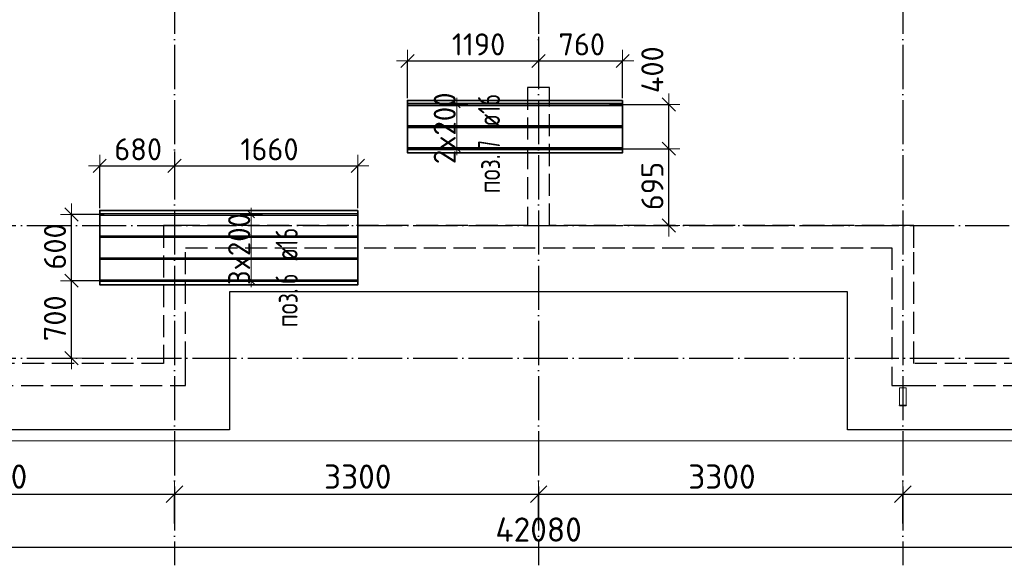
# Model space of a CAD drawing. Header units: millimetres. Extents: x 13527 to 139154, y -122592 to 61893.
# Tile 59 of 130: x 91638 to 100560, y -31878 to -26934. Entities that reach past the tile are written whole.
import ezdxf

# ---------------------------------------------------------------- set-up
doc = ezdxf.new("R2010")
doc.units = ezdxf.units.MM
doc.header["$PDMODE"] = 65
for name, pattern in [('______11', [500, 400, -50, 0, -50]), ('______2', [270, 200, -70]), ('______5', [1100, 800, -100, 100, -100])]:
    doc.linetypes.add(name, pattern=pattern)
for name, color, linetype, lineweight in [('Standard', 7, 'Continuous', 25), ('Размерная линия_ общее', 7, 'Continuous', 13), ('Размерная линия_ общее_1', 7, 'Continuous', 13), ('Стальная конструкция_ общее', 7, 'Continuous', 25), ('Стена_ общее', 7, 'Continuous', 35), ('Фундамент_ общее', 7, 'Continuous', 35)]:
    doc.layers.add(name, color=color, linetype=linetype, lineweight=lineweight)
doc.layers.add('Арм.стержн. Доп. Арм. ниж.зоны Х', color=7, linetype='Continuous', lineweight=35, true_color=0xff1cff)
doc.layers.add('Осевая линия_ общее', color=7, linetype='______5', lineweight=13, true_color=0xa0a0a0)
doc.styles.add('ISOCPEUR', font='isocpeur.ttf')
doc.dimstyles.new('DIMSTYLE_16', dxfattribs={"dimtxt": 220, "dimasz": 250, "dimexe": 0, "dimexo": 0, "dimgap": 110, "dimtad": 2, "dimdec": 0, "dimrnd": 1, "dimzin": 12, "dimdsep": 46, "dimtxsty": 'ISOCPEUR', "dimblk1": 'ALL_ML_STRICH', "dimblk2": 'ALL_ML_STRICH', "dimsah": 1, "dimcen": 0, "dimclrd": 7, "dimclre": 256, "dimclrt": 7, "dimadec": 0, "dimazin": 0, "dimtfac": 1, "dimtdec": 0, "dimtix": 1, "dimtmove": 2, "dimatfit": 3, "dimfxl": 0, "dimtzin": 0, "dimlwd": 0, "dimlwe": -3, "dimarcsym": 0})
doc.dimstyles.new('DIMSTYLE_5', dxfattribs={"dimtxt": 220, "dimasz": 250, "dimexe": 0, "dimexo": 0, "dimgap": 110, "dimtad": 2, "dimdec": 0, "dimrnd": 5, "dimzin": 12, "dimdsep": 46, "dimtxsty": 'ISOCPEUR', "dimblk1": 'ALL_ML_STRICH', "dimblk2": 'ALL_ML_STRICH', "dimsah": 1, "dimcen": 0, "dimclrd": 7, "dimclre": 256, "dimclrt": 7, "dimadec": 0, "dimazin": 0, "dimtfac": 1, "dimtdec": 0, "dimtix": 1, "dimtmove": 2, "dimatfit": 3, "dimfxl": 0, "dimtzin": 0, "dimlwd": 0, "dimlwe": -3, "dimarcsym": 0})
doc.dimstyles.new('DIMSTYLE_8', dxfattribs={"dimtxt": 200, "dimasz": 200, "dimexe": 0, "dimexo": 0, "dimgap": 100, "dimtad": 2, "dimdec": 0, "dimrnd": 5, "dimzin": 12, "dimdsep": 46, "dimtxsty": 'ISOCPEUR', "dimblk1": 'ALL_ML_STRICH', "dimblk2": 'ALL_ML_STRICH', "dimsah": 1, "dimcen": 0, "dimclrd": 7, "dimclre": 256, "dimclrt": 7, "dimadec": 0, "dimazin": 0, "dimtfac": 1, "dimtdec": 0, "dimtix": 1, "dimtmove": 2, "dimatfit": 3, "dimfxl": 0, "dimtvp": 1.2, "dimtzin": 0, "dimlwd": 0, "dimlwe": -3, "dimarcsym": 0})
doc.dimstyles.new('DIMSTYLE_9', dxfattribs={"dimtxt": 200, "dimasz": 200, "dimexe": 0, "dimexo": 0, "dimgap": 100, "dimtad": 2, "dimdec": 0, "dimrnd": 5, "dimzin": 12, "dimdsep": 46, "dimtxsty": 'ISOCPEUR', "dimblk1": 'ALL_ML_STRICH', "dimblk2": 'ALL_ML_STRICH', "dimsah": 1, "dimcen": 0, "dimclrd": 7, "dimclre": 256, "dimclrt": 7, "dimadec": 0, "dimazin": 0, "dimtfac": 1, "dimtdec": 0, "dimtix": 1, "dimtmove": 2, "dimatfit": 3, "dimfxl": 0, "dimtzin": 0, "dimlwd": 0, "dimlwe": -3, "dimarcsym": 0})

# ---------------------------------------------------------------- blocks, each defined once
blk = doc.blocks.new('СЛОЖНЫЙ_ОБЪЕКТ_2')
at = {"layer": 'Стена_ общее', "color": 9, "linetype": '______2', "lineweight": -3, "true_color": 0xc7c7c7, "transparency": 33554687}
for p, q in [((96240, -27550), (96240, -28800)), ((96440, -27550), (96240, -27550)), ((96440, -28800), (96440, -27550)), ((92940, -28800), (92940, -30050)), ((93140, -28800), (92940, -28800)), ((96240, -28800), (93140, -28800)), ((99740, -28800), (96440, -28800)), ((99740, -29000), (99740, -28800)), ((93140, -29000), (99540, -29000)), ((93140, -30050), (93140, -29000)), ((99540, -29000), (99540, -30250)), ((99740, -30050), (99740, -29000)), ((92940, -30050), (89220, -30050)), ((93140, -30250), (93140, -30050)), ((103460, -30050), (99740, -30050)), ((89220, -30250), (93140, -30250)), ((99540, -30250), (99740, -30250)), ((99740, -30250), (103660, -30250))]:
    blk.add_line(p, q, dxfattribs=at)
blk = doc.blocks.new('ALL_ML_STRICH')
at = {"color": 0, "linetype": 'ByBlock', "lineweight": -2}
for p, q in [((0, -0.5), (0, 0.5)), ((-1, 0), (0.5, 0)), ((-0.3, -0.3), (0.3, 0.3))]:
    blk.add_line(p, q, dxfattribs=at)
blk = doc.blocks.new('*D111')
at = {"layer": 'DEFPOINTS', "color": 7, "linetype": 'Continuous', "lineweight": 13, "transparency": 33554687}
for p in [(96340, -27109.3), (95151.6, -27308.1), (95151.6, -27666)]:
    blk.add_point(p, dxfattribs=at)
at = {"layer": 'Размерная линия_ общее_1', "color": 253, "linetype": 'Continuous', "lineweight": -2, "true_color": 0xa0a0a0, "transparency": 33554687}
for p, q in [((96340, -27089.3), (96340, -27308.1)), ((95151.6, -27646), (95151.6, -27308.1))]:
    blk.add_line(p, q, dxfattribs=at)
at = {"layer": 'Размерная линия_ общее_1', "color": 7, "linetype": 'Continuous', "lineweight": -2, "transparency": 33554687}
blk.add_line((95151.6, -27308.1), (96340, -27308.1), dxfattribs=at)
at = {"layer": 'Размерная линия_ общее_1', "color": 7, "linetype": 'Continuous', "lineweight": 13, "transparency": 33554687, "xscale": 200, "yscale": 200, "zscale": 200, "rotation": 180}
blk.add_blockref('ALL_ML_STRICH', (95151.6, -27308.1), dxfattribs=at)
at = {"layer": 'Размерная линия_ общее_1', "color": 7, "linetype": 'Continuous', "lineweight": 13, "transparency": 33554687, "xscale": 200, "yscale": 200, "zscale": 200}
blk.add_blockref('ALL_ML_STRICH', (96340, -27308.1), dxfattribs=at)
at = {"layer": 'Размерная линия_ общее_1', "color": 7, "linetype": 'Continuous', "lineweight": 13, "transparency": 33554687, "insert": (95795.8, -27158.1), "char_height": 200, "width": 800, "attachment_point": 5, "style": 'ISOCPEUR'}
blk.add_mtext('\\A1;{1190}', dxfattribs=at)
blk = doc.blocks.new('*D112')
at = {"layer": 'DEFPOINTS', "color": 7, "linetype": 'Continuous', "lineweight": 13, "transparency": 33554687}
for p in [(96340, -27109.3), (96340, -27308.1), (97101.6, -27666)]:
    blk.add_point(p, dxfattribs=at)
at = {"layer": 'Размерная линия_ общее_1', "color": 253, "linetype": 'Continuous', "lineweight": -2, "true_color": 0xa0a0a0, "transparency": 33554687}
for p, q in [((96340, -27089.3), (96340, -27308.1)), ((97101.6, -27646), (97101.6, -27308.1))]:
    blk.add_line(p, q, dxfattribs=at)
at = {"layer": 'Размерная линия_ общее_1', "color": 7, "linetype": 'Continuous', "lineweight": -2, "transparency": 33554687}
blk.add_line((96340, -27308.1), (97101.6, -27308.1), dxfattribs=at)
at = {"layer": 'Размерная линия_ общее_1', "color": 7, "linetype": 'Continuous', "lineweight": 13, "transparency": 33554687, "xscale": 200, "yscale": 200, "zscale": 200, "rotation": 180}
blk.add_blockref('ALL_ML_STRICH', (96340, -27308.1), dxfattribs=at)
at = {"layer": 'Размерная линия_ общее_1', "color": 7, "linetype": 'Continuous', "lineweight": 13, "transparency": 33554687, "xscale": 200, "yscale": 200, "zscale": 200}
blk.add_blockref('ALL_ML_STRICH', (97101.6, -27308.1), dxfattribs=at)
at = {"layer": 'Размерная линия_ общее_1', "color": 7, "linetype": 'Continuous', "lineweight": 13, "transparency": 33554687, "insert": (96730.8, -27158.1), "char_height": 200, "width": 600, "attachment_point": 5, "style": 'ISOCPEUR'}
blk.add_mtext('\\A1;{760}', dxfattribs=at)
blk = doc.blocks.new('*D113')
at = {"layer": 'DEFPOINTS', "color": 7, "linetype": 'Continuous', "lineweight": 13, "transparency": 33554687}
for p in [(93040, -28150), (92362.4, -28258.6), (92362.4, -28662.2)]:
    blk.add_point(p, dxfattribs=at)
at = {"layer": 'Размерная линия_ общее_1', "color": 253, "linetype": 'Continuous', "lineweight": -2, "true_color": 0xa0a0a0, "transparency": 33554687}
for p, q in [((93040, -28130), (93040, -28258.6)), ((92362.4, -28642.2), (92362.4, -28258.6))]:
    blk.add_line(p, q, dxfattribs=at)
at = {"layer": 'Размерная линия_ общее_1', "color": 7, "linetype": 'Continuous', "lineweight": -2, "transparency": 33554687}
blk.add_line((92362.4, -28258.6), (93040, -28258.6), dxfattribs=at)
at = {"layer": 'Размерная линия_ общее_1', "color": 7, "linetype": 'Continuous', "lineweight": 13, "transparency": 33554687, "xscale": 200, "yscale": 200, "zscale": 200, "rotation": 180}
blk.add_blockref('ALL_ML_STRICH', (92362.4, -28258.6), dxfattribs=at)
at = {"layer": 'Размерная линия_ общее_1', "color": 7, "linetype": 'Continuous', "lineweight": 13, "transparency": 33554687, "xscale": 200, "yscale": 200, "zscale": 200}
blk.add_blockref('ALL_ML_STRICH', (93040, -28258.6), dxfattribs=at)
at = {"layer": 'Размерная линия_ общее_1', "color": 7, "linetype": 'Continuous', "lineweight": 13, "transparency": 33554687, "insert": (92711.2, -28108.6), "char_height": 200, "width": 600, "attachment_point": 5, "style": 'ISOCPEUR'}
blk.add_mtext('\\A1;{680}', dxfattribs=at)
blk = doc.blocks.new('*D114')
at = {"layer": 'DEFPOINTS', "color": 7, "linetype": 'Continuous', "lineweight": 13, "transparency": 33554687}
for p in [(93040, -28150), (93040, -28258.6), (94702.4, -28662.2)]:
    blk.add_point(p, dxfattribs=at)
at = {"layer": 'Размерная линия_ общее_1', "color": 253, "linetype": 'Continuous', "lineweight": -2, "true_color": 0xa0a0a0, "transparency": 33554687}
for p, q in [((93040, -28130), (93040, -28258.6)), ((94702.4, -28642.2), (94702.4, -28258.6))]:
    blk.add_line(p, q, dxfattribs=at)
at = {"layer": 'Размерная линия_ общее_1', "color": 7, "linetype": 'Continuous', "lineweight": -2, "transparency": 33554687}
blk.add_line((93040, -28258.6), (94702.4, -28258.6), dxfattribs=at)
at = {"layer": 'Размерная линия_ общее_1', "color": 7, "linetype": 'Continuous', "lineweight": 13, "transparency": 33554687, "xscale": 200, "yscale": 200, "zscale": 200, "rotation": 180}
blk.add_blockref('ALL_ML_STRICH', (93040, -28258.6), dxfattribs=at)
at = {"layer": 'Размерная линия_ общее_1', "color": 7, "linetype": 'Continuous', "lineweight": 13, "transparency": 33554687, "xscale": 200, "yscale": 200, "zscale": 200}
blk.add_blockref('ALL_ML_STRICH', (94702.4, -28258.6), dxfattribs=at)
at = {"layer": 'Размерная линия_ общее_1', "color": 7, "linetype": 'Continuous', "lineweight": 13, "transparency": 33554687, "insert": (93901.2, -28108.6), "char_height": 200, "width": 800, "attachment_point": 5, "style": 'ISOCPEUR'}
blk.add_mtext('\\A1;{1660}', dxfattribs=at)
blk = doc.blocks.new('*D115')
at = {"layer": 'DEFPOINTS', "color": 7, "linetype": 'Continuous', "lineweight": 13, "transparency": 33554687}
for p in [(92411.9, -29299.2), (92107.5, -30000), (92133.9, -30000)]:
    blk.add_point(p, dxfattribs=at)
at = {"layer": 'Размерная линия_ общее_1', "color": 253, "linetype": 'Continuous', "lineweight": -2, "true_color": 0xa0a0a0, "transparency": 33554687}
for p, q in [((92391.9, -29299.2), (92107.5, -29299.2)), ((92113.9, -30000), (92107.5, -30000))]:
    blk.add_line(p, q, dxfattribs=at)
at = {"layer": 'Размерная линия_ общее_1', "color": 7, "linetype": 'Continuous', "lineweight": -2, "transparency": 33554687}
blk.add_line((92107.5, -30000), (92107.5, -29299.2), dxfattribs=at)
at = {"layer": 'Размерная линия_ общее_1', "color": 7, "linetype": 'Continuous', "lineweight": 13, "transparency": 33554687, "xscale": 200, "yscale": 200, "zscale": 200}
for p, rotation in [((92107.5, -29299.2), 90), ((92107.5, -30000), 270)]:
    blk.add_blockref('ALL_ML_STRICH', p, dxfattribs=dict(at, rotation=rotation))
at = {"layer": 'Размерная линия_ общее_1', "color": 7, "linetype": 'Continuous', "lineweight": 13, "transparency": 33554687, "insert": (91957.5, -29639.6), "char_height": 200, "width": 600, "attachment_point": 5, "rotation": 90, "style": 'ISOCPEUR'}
blk.add_mtext('\\A1;{700}', dxfattribs=at)
blk = doc.blocks.new('*D116')
at = {"layer": 'DEFPOINTS', "color": 7, "linetype": 'Continuous', "lineweight": 13, "transparency": 33554687}
for p in [(92421.9, -28699.2), (92107.5, -29299.2), (92411.9, -29299.2)]:
    blk.add_point(p, dxfattribs=at)
at = {"layer": 'Размерная линия_ общее_1', "color": 253, "linetype": 'Continuous', "lineweight": -2, "true_color": 0xa0a0a0, "transparency": 33554687}
for p, q in [((92401.9, -28699.2), (92107.5, -28699.2)), ((92391.9, -29299.2), (92107.5, -29299.2))]:
    blk.add_line(p, q, dxfattribs=at)
at = {"layer": 'Размерная линия_ общее_1', "color": 7, "linetype": 'Continuous', "lineweight": -2, "transparency": 33554687}
blk.add_line((92107.5, -29299.2), (92107.5, -28699.2), dxfattribs=at)
at = {"layer": 'Размерная линия_ общее_1', "color": 7, "linetype": 'Continuous', "lineweight": 13, "transparency": 33554687, "xscale": 200, "yscale": 200, "zscale": 200}
for p, rotation in [((92107.5, -28699.2), 90), ((92107.5, -29299.2), 270)]:
    blk.add_blockref('ALL_ML_STRICH', p, dxfattribs=dict(at, rotation=rotation))
at = {"layer": 'Размерная линия_ общее_1', "color": 7, "linetype": 'Continuous', "lineweight": 13, "transparency": 33554687, "insert": (91957.5, -28989.2), "char_height": 200, "width": 600, "attachment_point": 5, "rotation": 90, "style": 'ISOCPEUR'}
blk.add_mtext('\\A1;{600}', dxfattribs=at)
blk = doc.blocks.new('*D117')
at = {"layer": 'DEFPOINTS', "color": 7, "linetype": 'Continuous', "lineweight": 13, "transparency": 33554687}
for p in [(96995.8, -28103), (97472.5, -28800), (97521, -28800)]:
    blk.add_point(p, dxfattribs=at)
at = {"layer": 'Размерная линия_ общее_1', "color": 253, "linetype": 'Continuous', "lineweight": -2, "true_color": 0xa0a0a0, "transparency": 33554687}
for p, q in [((97015.8, -28103), (97521, -28103)), ((97492.5, -28800), (97521, -28800))]:
    blk.add_line(p, q, dxfattribs=at)
at = {"layer": 'Размерная линия_ общее_1', "color": 7, "linetype": 'Continuous', "lineweight": -2, "transparency": 33554687}
blk.add_line((97521, -28800), (97521, -28103), dxfattribs=at)
at = {"layer": 'Размерная линия_ общее_1', "color": 7, "linetype": 'Continuous', "lineweight": 13, "transparency": 33554687, "xscale": 200, "yscale": 200, "zscale": 200}
for p, rotation in [((97521, -28103), 90), ((97521, -28800), 270)]:
    blk.add_blockref('ALL_ML_STRICH', p, dxfattribs=dict(at, rotation=rotation))
at = {"layer": 'Размерная линия_ общее_1', "color": 7, "linetype": 'Continuous', "lineweight": 13, "transparency": 33554687, "insert": (97371, -28441.5), "char_height": 200, "width": 600, "attachment_point": 5, "rotation": 90, "style": 'ISOCPEUR'}
blk.add_mtext('\\A1;{695}', dxfattribs=at)
blk = doc.blocks.new('*D118')
at = {"layer": 'DEFPOINTS', "color": 7, "linetype": 'Continuous', "lineweight": 13, "transparency": 33554687}
for p in [(96963.5, -27703), (96995.8, -28103), (97521, -28103)]:
    blk.add_point(p, dxfattribs=at)
at = {"layer": 'Размерная линия_ общее_1', "color": 253, "linetype": 'Continuous', "lineweight": -2, "true_color": 0xa0a0a0, "transparency": 33554687}
for p, q in [((96983.5, -27703), (97521, -27703)), ((97015.8, -28103), (97521, -28103))]:
    blk.add_line(p, q, dxfattribs=at)
at = {"layer": 'Размерная линия_ общее_1', "color": 7, "linetype": 'Continuous', "lineweight": -2, "transparency": 33554687}
blk.add_line((97521, -28103), (97521, -27703), dxfattribs=at)
at = {"layer": 'Размерная линия_ общее_1', "color": 7, "linetype": 'Continuous', "lineweight": 13, "transparency": 33554687, "xscale": 200, "yscale": 200, "zscale": 200}
for p, rotation in [((97521, -27703), 90), ((97521, -28103), 270)]:
    blk.add_blockref('ALL_ML_STRICH', p, dxfattribs=dict(at, rotation=rotation))
at = {"layer": 'Размерная линия_ общее_1', "color": 7, "linetype": 'Continuous', "lineweight": 13, "transparency": 33554687, "insert": (97370.6, -27387.6), "char_height": 200, "width": 600, "attachment_point": 5, "rotation": 90, "style": 'ISOCPEUR'}
blk.add_mtext('\\A1;{400}', dxfattribs=at)
blk = doc.blocks.new('*D577')
at = {"layer": 'DEFPOINTS', "color": 7, "linetype": 'Continuous', "lineweight": 13, "transparency": 33554687}
for p in [(75300, -31714), (75300, -31773.9), (117380, -31877.9)]:
    blk.add_point(p, dxfattribs=at)
at = {"layer": 'Размерная линия_ общее', "color": 253, "linetype": 'Continuous', "lineweight": -2, "true_color": 0xa0a0a0, "transparency": 33554687}
for p, q in [((75300, -31714), (75300, -31714)), ((117380, -31777.9), (117380, -31714))]:
    blk.add_line(p, q, dxfattribs=at)
at = {"layer": 'Размерная линия_ общее', "color": 7, "linetype": 'Continuous', "lineweight": -2, "transparency": 33554687}
blk.add_line((75300, -31714), (117380, -31714), dxfattribs=at)
at = {"layer": 'Размерная линия_ общее', "color": 7, "linetype": 'Continuous', "lineweight": 13, "transparency": 33554687, "xscale": 250, "yscale": 250, "zscale": 250, "rotation": 180}
blk.add_blockref('ALL_ML_STRICH', (75300, -31714), dxfattribs=at)
at = {"layer": 'Размерная линия_ общее', "color": 7, "linetype": 'Continuous', "lineweight": 13, "transparency": 33554687, "xscale": 250, "yscale": 250, "zscale": 250}
blk.add_blockref('ALL_ML_STRICH', (117380, -31714), dxfattribs=at)
at = {"layer": 'Размерная линия_ общее', "color": 7, "linetype": 'Continuous', "lineweight": 13, "transparency": 33554687, "insert": (96340, -31554), "char_height": 220, "width": 1100, "attachment_point": 5, "style": 'ISOCPEUR'}
blk.add_mtext('\\A1;{42080}', dxfattribs=at)
blk = doc.blocks.new('*D582')
at = {"layer": 'DEFPOINTS', "color": 7, "linetype": 'Continuous', "lineweight": 13, "transparency": 33554687}
for p in [(89740, -31234.3), (89740, -31517.9), (93040, -31517.9)]:
    blk.add_point(p, dxfattribs=at)
at = {"layer": 'Размерная линия_ общее', "color": 253, "linetype": 'Continuous', "lineweight": -2, "true_color": 0xa0a0a0, "transparency": 33554687}
for p, q in [((89740, -31497.9), (89740, -31234.3)), ((93040, -31497.9), (93040, -31234.3))]:
    blk.add_line(p, q, dxfattribs=at)
at = {"layer": 'Размерная линия_ общее', "color": 7, "linetype": 'Continuous', "lineweight": -2, "transparency": 33554687}
blk.add_line((89740, -31234.3), (93040, -31234.3), dxfattribs=at)
at = {"layer": 'Размерная линия_ общее', "color": 7, "linetype": 'Continuous', "lineweight": 13, "transparency": 33554687, "xscale": 250, "yscale": 250, "zscale": 250, "rotation": 180}
blk.add_blockref('ALL_ML_STRICH', (89740, -31234.3), dxfattribs=at)
at = {"layer": 'Размерная линия_ общее', "color": 7, "linetype": 'Continuous', "lineweight": 13, "transparency": 33554687, "xscale": 250, "yscale": 250, "zscale": 250}
blk.add_blockref('ALL_ML_STRICH', (93040, -31234.3), dxfattribs=at)
at = {"layer": 'Размерная линия_ общее', "color": 7, "linetype": 'Continuous', "lineweight": 13, "transparency": 33554687, "insert": (91401, -31074.3), "char_height": 220, "width": 880, "attachment_point": 5, "style": 'ISOCPEUR'}
blk.add_mtext('\\A1;{3300}', dxfattribs=at)
blk = doc.blocks.new('*D583')
at = {"layer": 'DEFPOINTS', "color": 7, "linetype": 'Continuous', "lineweight": 13, "transparency": 33554687}
for p in [(93040, -31234.3), (93040, -31517.9), (96340, -31517.9)]:
    blk.add_point(p, dxfattribs=at)
at = {"layer": 'Размерная линия_ общее', "color": 253, "linetype": 'Continuous', "lineweight": -2, "true_color": 0xa0a0a0, "transparency": 33554687}
for p, q in [((93040, -31497.9), (93040, -31234.3)), ((96340, -31497.9), (96340, -31234.3))]:
    blk.add_line(p, q, dxfattribs=at)
at = {"layer": 'Размерная линия_ общее', "color": 7, "linetype": 'Continuous', "lineweight": -2, "transparency": 33554687}
blk.add_line((93040, -31234.3), (96340, -31234.3), dxfattribs=at)
at = {"layer": 'Размерная линия_ общее', "color": 7, "linetype": 'Continuous', "lineweight": 13, "transparency": 33554687, "xscale": 250, "yscale": 250, "zscale": 250, "rotation": 180}
blk.add_blockref('ALL_ML_STRICH', (93040, -31234.3), dxfattribs=at)
at = {"layer": 'Размерная линия_ общее', "color": 7, "linetype": 'Continuous', "lineweight": 13, "transparency": 33554687, "xscale": 250, "yscale": 250, "zscale": 250}
blk.add_blockref('ALL_ML_STRICH', (96340, -31234.3), dxfattribs=at)
at = {"layer": 'Размерная линия_ общее', "color": 7, "linetype": 'Continuous', "lineweight": 13, "transparency": 33554687, "insert": (94701, -31074.3), "char_height": 220, "width": 880, "attachment_point": 5, "style": 'ISOCPEUR'}
blk.add_mtext('\\A1;{3300}', dxfattribs=at)
blk = doc.blocks.new('*D584')
at = {"layer": 'DEFPOINTS', "color": 7, "linetype": 'Continuous', "lineweight": 13, "transparency": 33554687}
for p in [(96340, -31234.3), (96340, -31517.9), (99640, -31517.9)]:
    blk.add_point(p, dxfattribs=at)
at = {"layer": 'Размерная линия_ общее', "color": 253, "linetype": 'Continuous', "lineweight": -2, "true_color": 0xa0a0a0, "transparency": 33554687}
for p, q in [((96340, -31497.9), (96340, -31234.3)), ((99640, -31497.9), (99640, -31234.3))]:
    blk.add_line(p, q, dxfattribs=at)
at = {"layer": 'Размерная линия_ общее', "color": 7, "linetype": 'Continuous', "lineweight": -2, "transparency": 33554687}
blk.add_line((96340, -31234.3), (99640, -31234.3), dxfattribs=at)
at = {"layer": 'Размерная линия_ общее', "color": 7, "linetype": 'Continuous', "lineweight": 13, "transparency": 33554687, "xscale": 250, "yscale": 250, "zscale": 250, "rotation": 180}
blk.add_blockref('ALL_ML_STRICH', (96340, -31234.3), dxfattribs=at)
at = {"layer": 'Размерная линия_ общее', "color": 7, "linetype": 'Continuous', "lineweight": 13, "transparency": 33554687, "xscale": 250, "yscale": 250, "zscale": 250}
blk.add_blockref('ALL_ML_STRICH', (99640, -31234.3), dxfattribs=at)
at = {"layer": 'Размерная линия_ общее', "color": 7, "linetype": 'Continuous', "lineweight": 13, "transparency": 33554687, "insert": (98001, -31074.3), "char_height": 220, "width": 880, "attachment_point": 5, "style": 'ISOCPEUR'}
blk.add_mtext('\\A1;{3300}', dxfattribs=at)
blk = doc.blocks.new('*D585')
at = {"layer": 'DEFPOINTS', "color": 7, "linetype": 'Continuous', "lineweight": 13, "transparency": 33554687}
for p in [(99640, -31234.3), (99640, -31517.9), (102940, -31517.9)]:
    blk.add_point(p, dxfattribs=at)
at = {"layer": 'Размерная линия_ общее', "color": 253, "linetype": 'Continuous', "lineweight": -2, "true_color": 0xa0a0a0, "transparency": 33554687}
for p, q in [((99640, -31497.9), (99640, -31234.3)), ((102940, -31497.9), (102940, -31234.3))]:
    blk.add_line(p, q, dxfattribs=at)
at = {"layer": 'Размерная линия_ общее', "color": 7, "linetype": 'Continuous', "lineweight": -2, "transparency": 33554687}
blk.add_line((99640, -31234.3), (102940, -31234.3), dxfattribs=at)
at = {"layer": 'Размерная линия_ общее', "color": 7, "linetype": 'Continuous', "lineweight": 13, "transparency": 33554687, "xscale": 250, "yscale": 250, "zscale": 250, "rotation": 180}
blk.add_blockref('ALL_ML_STRICH', (99640, -31234.3), dxfattribs=at)
at = {"layer": 'Размерная линия_ общее', "color": 7, "linetype": 'Continuous', "lineweight": 13, "transparency": 33554687, "xscale": 250, "yscale": 250, "zscale": 250}
blk.add_blockref('ALL_ML_STRICH', (102940, -31234.3), dxfattribs=at)
at = {"layer": 'Размерная линия_ общее', "color": 7, "linetype": 'Continuous', "lineweight": 13, "transparency": 33554687, "insert": (101301, -31074.3), "char_height": 220, "width": 880, "attachment_point": 5, "style": 'ISOCPEUR'}
blk.add_mtext('\\A1;{3300}', dxfattribs=at)

msp = doc.modelspace()

# ---------------------------------------------------------------- linework, layer by layer
at = {"layer": 'Standard', "color": 7, "linetype": 'Continuous', "lineweight": 13, "transparency": 33554687}
msp.add_lwpolyline([(75100, -30750), (117980, -30750), (117980, -13560), (75100, -13560), (75100, -30750)], dxfattribs=at)
at = {"layer": 'Арм.стержн. Доп. Арм. ниж.зоны Х', "color": 7, "linetype": 'Continuous', "lineweight": 13, "transparency": 33554687}
for p, q in [((95599.3, -27703), (95599.3, -27643)), ((95599.3, -28103), (95599.3, -27703)), ((95599.3, -28103), (95599.3, -28163)), ((93736.6, -28699.2), (93736.6, -28639.2)), ((93736.6, -29299.2), (93736.6, -28699.2)), ((93736.6, -29299.2), (93736.6, -29359.2))]:
    msp.add_line(p, q, dxfattribs=at)
at = {"layer": 'Арм.стержн. Доп. Арм. ниж.зоны Х', "color": 253, "linetype": 'Continuous', "lineweight": -3, "true_color": 0xa0a0a0, "transparency": 33554687}
for p, q in [((95599.3, -27703), (95499.3, -27703)), ((95599.3, -27703), (95699.3, -27703)), ((95599.3, -28103), (95499.3, -28103)), ((95599.3, -28103), (95699.3, -28103)), ((93736.6, -28699.2), (93636.6, -28699.2)), ((93736.6, -28699.2), (93836.6, -28699.2)), ((93736.6, -29299.2), (93636.6, -29299.2)), ((93736.6, -29299.2), (93836.6, -29299.2))]:
    msp.add_line(p, q, dxfattribs=at)
at = {"layer": 'Арм.стержн. Доп. Арм. ниж.зоны Х', "color": 7, "linetype": 'Continuous', "lineweight": 25, "transparency": 33554687}
for p, q in [((95629.3, -27733), (95569.3, -27673)), ((95629.3, -28133), (95569.3, -28073)), ((93766.6, -28729.2), (93706.6, -28669.2)), ((93766.6, -29329.2), (93706.6, -29269.2))]:
    msp.add_line(p, q, dxfattribs=at)
at = {"layer": 'Арм.стержн. Доп. Арм. ниж.зоны Х', "color": 52, "linetype": 'Continuous', "lineweight": 35, "transparency": 33554687}
for points in [[(97101.6, -27666), (95151.6, -27666), (95151.6, -28140), (97101.6, -28140), (97101.6, -27666)], [(94702.4, -28662.2), (92362.4, -28662.2), (92362.4, -29336.2), (94702.4, -29336.2), (94702.4, -28662.2)]]:
    msp.add_lwpolyline(points, dxfattribs=at)
at = {"layer": 'Арм.стержн. Доп. Арм. ниж.зоны Х', "color": 7, "linetype": 'Continuous', "lineweight": 35, "transparency": 33554687}
for points in [[(95151.6, -27695), (97101.6, -27695), (97101.6, -27711), (95151.6, -27711), (95151.6, -27695)], [(95151.6, -27895), (97101.6, -27895), (97101.6, -27911), (95151.6, -27911), (95151.6, -27895)], [(95151.6, -28095), (97101.6, -28095), (97101.6, -28111), (95151.6, -28111), (95151.6, -28095)]]:
    msp.add_lwpolyline(points, dxfattribs=at)
at = {"layer": 'Арм.стержн. Доп. Арм. ниж.зоны Х', "color": 7, "linetype": 'Continuous', "lineweight": 25, "transparency": 33554687}
for points in [[(92362.4, -28691.2), (94702.4, -28691.2), (94702.4, -28707.2), (92362.4, -28707.2), (92362.4, -28691.2)], [(92362.4, -28891.2), (94702.4, -28891.2), (94702.4, -28907.2), (92362.4, -28907.2), (92362.4, -28891.2)], [(92362.4, -29091.2), (94702.4, -29091.2), (94702.4, -29107.2), (92362.4, -29107.2), (92362.4, -29091.2)], [(92362.4, -29291.2), (94702.4, -29291.2), (94702.4, -29307.2), (92362.4, -29307.2), (92362.4, -29291.2)]]:
    msp.add_lwpolyline(points, dxfattribs=at)
at = {"layer": 'Осевая линия_ общее', "color": 253, "linetype": '______11', "lineweight": -3, "true_color": 0xa0a0a0, "transparency": 33554687}
for p, q in [((93040, -13660), (93040, -31877.9)), ((96340, -13660), (96340, -31877.9)), ((99640, -13660), (99640, -31877.9)), ((75200, -28800), (119325.4, -28800)), ((75200, -30000), (119325.4, -30000))]:
    msp.add_line(p, q, dxfattribs=at)
at = {"layer": 'Стальная конструкция_ общее', "color": 253, "linetype": '______2', "lineweight": 18, "true_color": 0xababab, "transparency": 33554687}
for p, q in [((99610, -30426.9), (99610, -30270)), ((99610, -30270), (99670, -30270)), ((99610, -30426.9), (99610, -30270)), ((99610, -30270), (99670, -30270)), ((99670, -30270), (99670, -30426.9)), ((99670, -30270), (99670, -30426.9))]:
    msp.add_line(p, q, dxfattribs=at)
at = {"layer": 'Стальная конструкция_ общее', "color": 7, "linetype": 'Continuous', "lineweight": 25, "transparency": 33554687}
for p, q in [((99610, -30430), (99610, -30426.9)), ((99610, -30426.9), (99670, -30426.9)), ((99610, -30430), (99610, -30426.9)), ((99610, -30426.9), (99670, -30426.9)), ((99610, -30430), (99670, -30430)), ((99610, -30430), (99670, -30430)), ((99670, -30426.9), (99670, -30430)), ((99670, -30426.9), (99670, -30430))]:
    msp.add_line(p, q, dxfattribs=at)
at = {"layer": 'Фундамент_ общее', "color": 7, "lineweight": 25, "transparency": 33554687}
for p, q in [((93540, -29400), (93540, -30650)), ((99140, -29400), (93540, -29400)), ((99140, -30650), (99140, -29400)), ((93540, -30650), (88620, -30650)), ((104060, -30650), (99140, -30650))]:
    msp.add_line(p, q, dxfattribs=at)
at = {"layer": 'Фундамент_ общее', "color": 7, "linetype": 'Continuous', "lineweight": 25, "transparency": 33554687}
for p, q in [((93540, -29400), (93540, -30650)), ((99140, -29400), (93540, -29400)), ((99140, -30650), (99140, -29400)), ((93540, -30650), (88620, -30650)), ((104060, -30650), (99140, -30650))]:
    msp.add_line(p, q, dxfattribs=at)

# ---------------------------------------------------------------- block references
at = {"layer": 'Стена_ общее', "color": 9, "linetype": '______2', "lineweight": -3, "true_color": 0xc7c7c7, "transparency": 33554687}
msp.add_blockref('СЛОЖНЫЙ_ОБЪЕКТ_2', (0, 0), dxfattribs=at)

# ---------------------------------------------------------------- texts
at = {"layer": 'Арм.стержн. Доп. Арм. ниж.зоны Х', "color": 7, "linetype": 'Continuous', "lineweight": 13, "transparency": 33554687, "char_height": 200, "width": 793.963, "attachment_point": 7, "rotation": 90, "style": 'ISOCPEUR'}
for s, insert in [('\\W0.95;2x200', (95589.3, -28243)), ('\\W0.95;3x200', (93726.6, -29339.2))]:
    msp.add_mtext(s, dxfattribs=dict(at, insert=insert))
at = {"layer": 'Арм.стержн. Доп. Арм. ниж.зоны Х', "color": 7, "linetype": 'Continuous', "lineweight": 25, "transparency": 33554687, "char_height": 200, "attachment_point": 7, "rotation": 90, "style": 'ISOCPEUR'}
for s, insert, width in [('\\W0.74; ø16 ', (95990.6, -27999.8), 624.254), ('\\W0.65;7', (95990.6, -28116.5), 181.337), ('\\W0.77;поз.', (95990.6, -28508.2), 468.039), ('\\W0.74; ø16 ', (94156.6, -29213.4), 624.254), ('\\W0.65;6', (94156.6, -29330.1), 181.337), ('\\W0.77;поз.', (94156.6, -29721.7), 468.039)]:
    msp.add_mtext(s, dxfattribs=dict(at, insert=insert, width=width))

# ---------------------------------------------------------------- dimensions: what is measured, and where the dimension line sits
at = {"layer": 'Размерная линия_ общее', "color": 7, "linetype": 'Continuous', "lineweight": 13, "transparency": 33554687}
for base, p1, p2, dimstyle, picture, middle in [((93040, -31234.3), (89740, -31497.9), (93040, -31497.9), 'DIMSTYLE_5', '*D582', (91401, -31074.3)), ((96340, -31234.3), (93040, -31497.9), (96340, -31497.9), 'DIMSTYLE_5', '*D583', (94701, -31074.3)), ((99640, -31234.3), (96340, -31497.9), (99640, -31497.9), 'DIMSTYLE_5', '*D584', (98001, -31074.3)), ((102940, -31234.3), (99640, -31497.9), (102940, -31497.9), 'DIMSTYLE_5', '*D585', (101301, -31074.3)), ((117380, -31714), (75300, -31714), (117380, -31777.9), 'DIMSTYLE_16', '*D577', (96340, -31554))]:
    dim = msp.add_linear_dim(base=base, p1=p1, p2=p2, dimstyle=dimstyle, override={"dimpost": '<>', "dimclrd": 7, "dimclre": 253, "dimclrt": 7, "dimlwd": 0, "dimlwe": 65533}, dxfattribs=at)
    dim.commit()
    dim.dimension.update_dxf_attribs({"geometry": picture, "text_midpoint": middle, "dimtype": 160})
at = {"layer": 'Размерная линия_ общее_1', "color": 7, "linetype": 'Continuous', "lineweight": 13, "transparency": 33554687}
for base, p1, p2, picture, middle in [((96340, -27308.1), (95151.6, -27646), (96340, -27089.3), '*D111', (95795.8, -27158.1)), ((97101.6, -27308.1), (96340, -27089.3), (97101.6, -27646), '*D112', (96730.8, -27158.1)), ((93040, -28258.6), (92362.4, -28642.2), (93040, -28130), '*D113', (92711.2, -28108.6)), ((94702.4, -28258.6), (93040, -28130), (94702.4, -28642.2), '*D114', (93901.2, -28108.6))]:
    dim = msp.add_linear_dim(base=base, p1=p1, p2=p2, dimstyle='DIMSTYLE_9', override={"dimpost": '<>', "dimclrd": 7, "dimclre": 253, "dimclrt": 7, "dimlwd": 0, "dimlwe": 65533}, dxfattribs=at)
    dim.commit()
    dim.dimension.update_dxf_attribs({"geometry": picture, "text_midpoint": middle, "dimtype": 160})
for base, p1, p2, dimstyle, picture, middle in [((97521, -27703), (97015.8, -28103), (96983.5, -27703), 'DIMSTYLE_8', '*D118', (97370.6, -27387.6)), ((97521, -28103), (97492.5, -28800), (97015.8, -28103), 'DIMSTYLE_9', '*D117', (97371, -28441.5)), ((92107.5, -28699.2), (92391.9, -29299.2), (92401.9, -28699.2), 'DIMSTYLE_9', '*D116', (91957.5, -28989.2)), ((92107.5, -29299.2), (92113.9, -30000), (92391.9, -29299.2), 'DIMSTYLE_9', '*D115', (91957.5, -29639.6))]:
    dim = msp.add_linear_dim(base=base, p1=p1, p2=p2, angle=90, dimstyle=dimstyle, override={"dimpost": '<>', "dimclrd": 7, "dimclre": 253, "dimclrt": 7, "dimlwd": 0, "dimlwe": 65533}, dxfattribs=at)
    dim.commit()
    dim.dimension.update_dxf_attribs({"geometry": picture, "text_midpoint": middle, "dimtype": 160})

doc.saveas('drawing.dxf')
